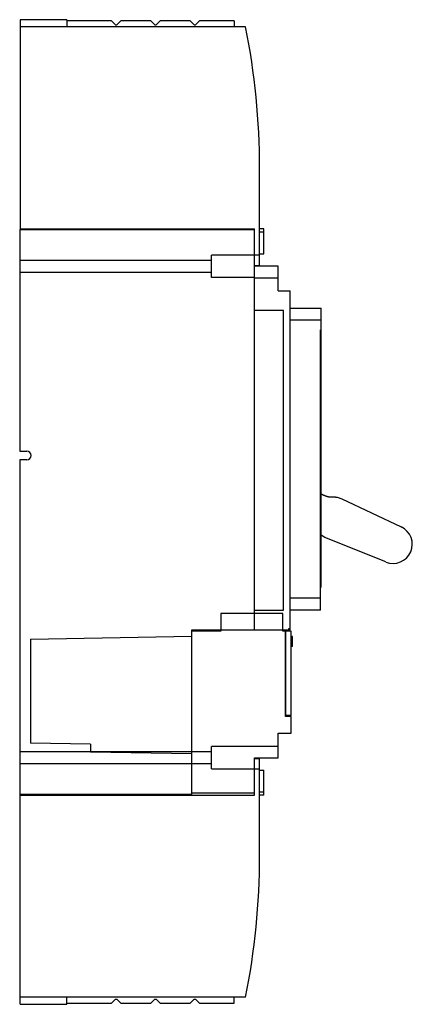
# Model space of a CAD drawing. Header units: millimetres. Extents: x 94 to 253, y 39 to 440.
import ezdxf

# ---------------------------------------------------------------- set-up
doc = ezdxf.new("R2010")
doc.units = ezdxf.units.MM
doc.header["$LTSCALE"] = 31.11534
doc.layers.get('0').update_dxf_attribs({"linetype": 'CONTINUOUS'})

msp = doc.modelspace()

# ---------------------------------------------------------------- linework, layer by layer
at = {"color": 7, "linetype": 'Continuous'}
for p, q in [((93.84, 439.65), (93.84, 354.25)), ((112.84, 439.65), (93.84, 439.65)), ((112.84, 439.65), (112.84, 436.75)), ((130.89, 439.25), (112.84, 439.25)), ((130.89, 439.25), (132.59, 437.55)), ((132.59, 437.55), (133.09, 437.55)), ((133.09, 437.55), (134.79, 439.25)), ((146.89, 439.25), (134.79, 439.25)), ((146.89, 439.25), (148.59, 437.55)), ((148.59, 437.55), (149.09, 437.55)), ((149.09, 437.55), (150.79, 439.25)), ((162.89, 439.25), (150.79, 439.25)), ((162.89, 439.25), (164.59, 437.55)), ((164.59, 437.55), (165.09, 437.55)), ((165.09, 437.55), (166.79, 439.25)), ((180.84, 439.25), (166.79, 439.25)), ((180.84, 439.25), (180.84, 436.75)), ((185.48, 436.75), (93.84, 436.75)), ((191.14, 339.26), (191.14, 379.25)), ((93.64, 354.25), (93.64, 264)), ((93.64, 354.25), (189.14, 354.25)), ((93.84, 354.5), (189.14, 354.5)), ((95.14, 354.5), (95.14, 354.25)), ((189.14, 191.25), (189.14, 354.5)), ((192.84, 354.5), (191.14, 354.5)), ((191.14, 353.26), (192.84, 353.26)), ((192.84, 344.3), (192.84, 354.5)), ((93.64, 341.8), (171.64, 341.8)), ((171.64, 334.75), (171.64, 343.75)), ((191.14, 343.75), (171.64, 343.75)), ((191.14, 344.3), (192.84, 344.3)), ((171.64, 336.71), (93.64, 336.71)), ((189.14, 339.55), (191.14, 339.55)), ((198.64, 339.26), (189.14, 339.26)), ((198.64, 329.26), (198.64, 339.26)), ((189.14, 334.75), (171.64, 334.75)), ((189.14, 334.51), (198.64, 334.51)), ((198.64, 329.26), (203.64, 329.26)), ((203.64, 191.26), (203.64, 329.26)), ((200.94, 321.25), (189.14, 321.25)), ((200.94, 199.25), (200.94, 321.25)), ((203.64, 322.29), (216.14, 322.29)), ((216.14, 208.63), (216.14, 322.29)), ((216.14, 317.29), (203.64, 317.29)), ((215.94, 199.33), (215.94, 313.42)), ((215.94, 313.42), (216.14, 313.42)), ((216.14, 308.42), (215.94, 308.42)), ((93.64, 264), (96.55, 264)), ((93.64, 260.5), (93.64, 124.25)), ((96.55, 260.5), (93.64, 260.5)), ((222.69, 245.26), (224.6, 244.63)), ((224.6, 244.63), (248.77, 233.18)), ((217.71, 228.89), (216.14, 229.77)), ((242.51, 218.9), (217.71, 228.89)), ((215.94, 208.63), (216.14, 208.63)), ((203.64, 204.32), (215.94, 204.32)), ((200.64, 198), (175.44, 198)), ((175.44, 198), (175.44, 190.75)), ((189.14, 199.25), (200.94, 199.25)), ((200.64, 190.75), (200.64, 198)), ((215.94, 199.33), (203.64, 199.33)), ((98.04, 187.51), (163.64, 188.65)), ((163.64, 191.25), (189.14, 191.25)), ((163.64, 124), (163.64, 191.25)), ((175.44, 190.75), (163.64, 190.75)), ((172.14, 191.25), (172.14, 190.75)), ((173.14, 190.75), (173.14, 191.25)), ((189.14, 191.26), (203.64, 191.26)), ((201.64, 190.75), (200.64, 190.75)), ((201.64, 155.95), (201.64, 190.75)), ((201.84, 188.55), (201.64, 188.55)), ((204.04, 190.75), (201.84, 190.75)), ((201.84, 156.35), (201.84, 190.75)), ((203.04, 191.86), (203.64, 191.86)), ((203.04, 191.26), (203.04, 191.86)), ((204.04, 156.35), (204.04, 190.75)), ((204.54, 188.55), (204.04, 188.55)), ((204.54, 184.45), (204.54, 188.55)), ((98.04, 187.51), (98.04, 145.14)), ((201.84, 187.35), (201.64, 187.35)), ((201.84, 185.65), (201.64, 185.65)), ((201.84, 184.45), (201.64, 184.45)), ((204.54, 184.45), (204.04, 184.45)), ((204.04, 156.35), (201.84, 156.35)), ((204.04, 155.95), (201.64, 155.95)), ((204.04, 149.25), (204.04, 155.95)), ((198.64, 149.25), (204.04, 149.25)), ((198.64, 139.25), (198.64, 149.25)), ((122.44, 144.71), (98.04, 145.14)), ((122.44, 144.71), (122.44, 141.8)), ((93.64, 141.8), (171.64, 141.8)), ((122.44, 141.61), (163.64, 140.89)), ((198.64, 143.75), (171.64, 143.75)), ((171.64, 134.75), (171.64, 143.75)), ((171.64, 136.71), (93.64, 136.71)), ((189.14, 139.25), (198.64, 139.25)), ((189.14, 124), (189.14, 139.25)), ((189.14, 138.95), (191.14, 138.95)), ((191.14, 99.25), (191.14, 139.25)), ((171.64, 134.75), (191.14, 134.75)), ((191.14, 134.2), (192.84, 134.2)), ((192.84, 124), (192.84, 134.2)), ((163.64, 124.25), (93.64, 124.25)), ((93.84, 38.85), (93.84, 124.25)), ((95.14, 124.25), (95.14, 124)), ((189.14, 124.75), (163.64, 124.75)), ((192.84, 125.25), (191.14, 125.25)), ((93.84, 124), (189.14, 124)), ((192.84, 124), (191.14, 124)), ((185.48, 41.75), (93.84, 41.75)), ((112.84, 38.85), (112.84, 41.75)), ((132.59, 40.95), (130.89, 39.25)), ((132.59, 40.95), (133.09, 40.95)), ((134.79, 39.25), (133.09, 40.95)), ((148.59, 40.95), (146.89, 39.25)), ((148.59, 40.95), (149.09, 40.95)), ((150.79, 39.25), (149.09, 40.95)), ((164.59, 40.95), (162.89, 39.25)), ((164.59, 40.95), (165.09, 40.95)), ((166.79, 39.25), (165.09, 40.95)), ((180.84, 39.25), (180.84, 41.75)), ((93.84, 38.85), (112.84, 38.85)), ((112.84, 39.25), (130.89, 39.25)), ((134.79, 39.25), (146.89, 39.25)), ((150.79, 39.25), (162.89, 39.25)), ((166.79, 39.25), (180.84, 39.25))]:
    msp.add_line(p, q, dxfattribs=at)
for centre, radius, start, end in [((-103.86, 379.25), 295, 0, 11.2398), ((96.55, 262.25), 1.75, 270, 90), ((245.43, 226.13), 7.8, 248.0533, 64.6533), ((-103.86, 99.25), 295, 348.7602, 360)]:
    msp.add_arc(centre, radius, start, end, dxfattribs=at)
msp.add_open_spline([(216.13, 246.57), (216.19, 246.55), (216.33, 246.49), (216.57, 246.4), (216.83, 246.29), (217.06, 246.2), (217.28, 246.12), (217.48, 246.04), (217.66, 245.96), (217.83, 245.9), (217.98, 245.84), (218.11, 245.79), (218.24, 245.75), (218.35, 245.71), (218.45, 245.67), (218.54, 245.65), (218.62, 245.62), (218.69, 245.6), (218.76, 245.58), (218.83, 245.57), (218.89, 245.55), (218.95, 245.54), (219.02, 245.52), (219.08, 245.51), (219.15, 245.5), (219.23, 245.49), (219.31, 245.48), (219.41, 245.46), (219.52, 245.45), (219.64, 245.44), (219.77, 245.44), (219.91, 245.43), (220.05, 245.43), (220.19, 245.43), (220.33, 245.43), (220.46, 245.43), (220.6, 245.42), (220.74, 245.42), (220.88, 245.42), (221.02, 245.42), (221.16, 245.42), (221.31, 245.41), (221.45, 245.4), (221.59, 245.39), (221.74, 245.38), (221.9, 245.37), (222.07, 245.35), (222.26, 245.33), (222.46, 245.3), (222.61, 245.27), (222.69, 245.26)], degree=3, knots=[0, 0, 0, 0, 0.024504, 0.069022, 0.109104, 0.145652, 0.179174, 0.210066, 0.238613, 0.264775, 0.288502, 0.310197, 0.33037, 0.349234, 0.366654, 0.382309, 0.396178, 0.408736, 0.420607, 0.432247, 0.443867, 0.455493, 0.467112, 0.47889, 0.491231, 0.504633, 0.519528, 0.536172, 0.554593, 0.574636, 0.595993, 0.618204, 0.640714, 0.662755, 0.683383, 0.702604, 0.721481, 0.740625, 0.759854, 0.778999, 0.798122, 0.817267, 0.836415, 0.855601, 0.875113, 0.89556, 0.91768, 0.94217, 0.96959, 1, 1, 1, 1], dxfattribs=at)

doc.saveas('drawing.dxf')
